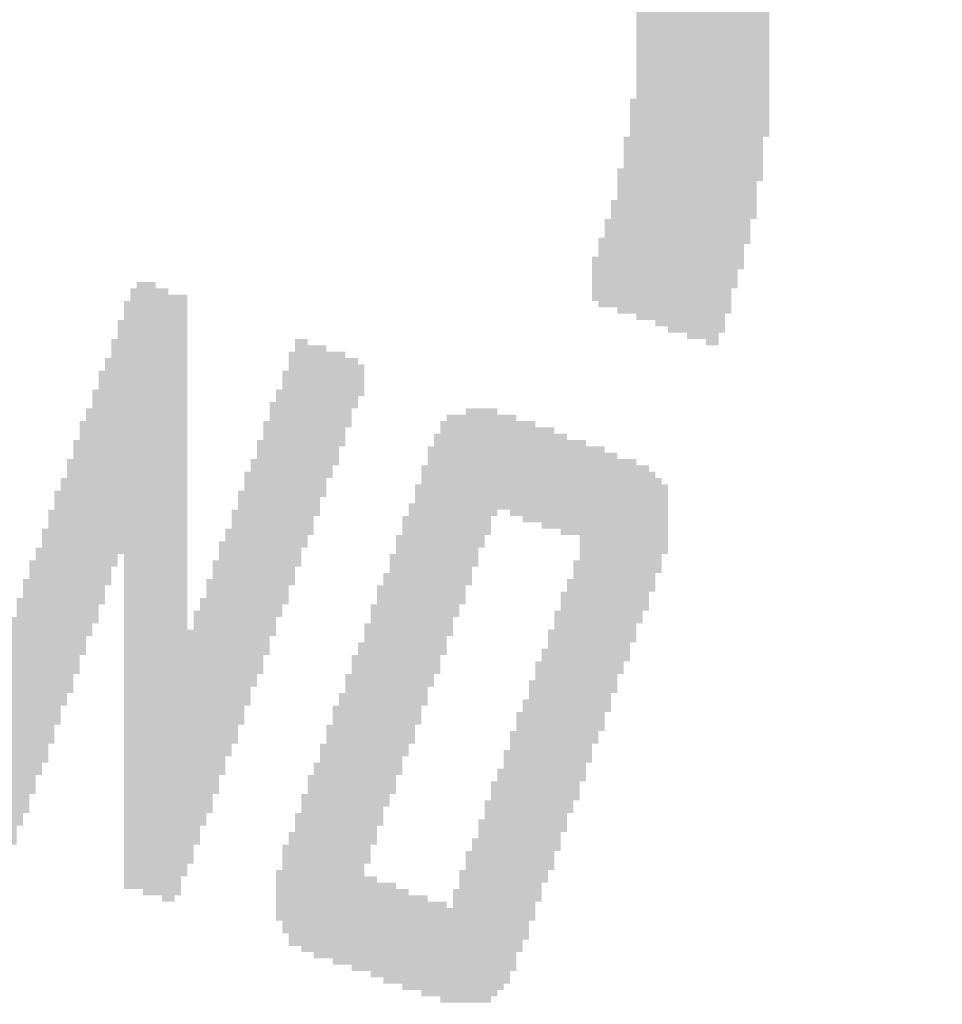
# Model space of a CAD drawing. Header units: millimetres. Extents: x 861 to 1254, y -31 to 249.
# Tile 34 of 49: x 1118.4 to 1122.85, y 107.27 to 112.01. Entities that reach past the tile are written whole.
import ezdxf

# ---------------------------------------------------------------- set-up
doc = ezdxf.new("R2010")
doc.units = ezdxf.units.MM
doc.header["$LTSCALE"] = 32.67
doc.header["$PDMODE"] = 3
doc.header["$PDSIZE"] = 0.3125
doc.layers.get('0').update_dxf_attribs({"linetype": 'CONTINUOUS'})
doc.layers.get('Defpoints').update_dxf_attribs({"linetype": 'CONTINUOUS'})
doc.layers.add('尺寸標柱線', color=3, linetype='CONTINUOUS', lineweight=15)
doc.styles.get("Standard").update_dxf_attribs({"font": 'times.ttf', "width": 0.8})
doc.dimstyles.new('ISO-25(2)', dxfattribs={"dimtxt": 3, "dimasz": 2.5, "dimexe": 1, "dimexo": 1, "dimgap": 1, "dimtad": 1, "dimlfac": 0.666667, "dimdsep": 46, "dimtxsty": 'Standard', "dimcen": 2.5, "dimclrd": 3, "dimclre": 3, "dimclrt": 2, "dimadec": 0, "dimazin": 2, "dimtfac": 1, "dimtmove": 0, "dimatfit": 3, "dimfxl": 0, "dimarcsym": 0})

# ---------------------------------------------------------------- blocks, each defined once
blk = doc.blocks.new('*D274')
at = {"layer": 'Defpoints', "color": 0}
for p in [(1069.2511, 124.7758), (1107.8518, 124.7758), (1229.3558, 94.342)]:
    blk.add_point(p, dxfattribs=at)
at = {"layer": '尺寸標柱線', "color": 3, "lineweight": -2}
blk.add_line((1106.8518, 124.7758), (1060.506, 124.7758), dxfattribs=at)
at = {"layer": '尺寸標柱線', "color": 2, "insert": (1064.3785, 127.3061), "char_height": 3, "attachment_point": 5}
blk.add_mtext('20.29', dxfattribs=at)
blk = doc.blocks.new('*D275')
at = {"layer": 'Defpoints', "color": 0}
for p in [(1069.6946, 161.0758), (1107.8518, 161.0758), (1229.3558, 94.342)]:
    blk.add_point(p, dxfattribs=at)
at = {"layer": '尺寸標柱線', "color": 3, "lineweight": -2}
blk.add_line((1106.8518, 161.0758), (1060.9288, 161.0758), dxfattribs=at)
at = {"layer": '尺寸標柱線', "color": 2, "insert": (1064.8117, 163.6061), "char_height": 3, "attachment_point": 5}
blk.add_mtext('44.49', dxfattribs=at)
blk = doc.blocks.new('*D276')
at = {"layer": 'Defpoints', "color": 0}
for p in [(1067.6248, 170.542), (1090.7008, 170.542), (1229.3558, 94.342)]:
    blk.add_point(p, dxfattribs=at)
at = {"layer": '尺寸標柱線', "color": 3, "lineweight": -2}
blk.add_line((1089.7008, 170.542), (1060.7969, 170.542), dxfattribs=at)
at = {"layer": '尺寸標柱線', "color": 2, "insert": (1063.7108, 173.0722), "char_height": 3, "attachment_point": 5}
blk.add_mtext('50.8', dxfattribs=at)
blk = doc.blocks.new('*D277')
at = {"layer": 'Defpoints', "color": 0}
for p in [(1094.1008, 182.2895), (1094.1008, 173.942), (1229.3558, 94.342)]:
    blk.add_point(p, dxfattribs=at)
at = {"layer": '尺寸標柱線', "color": 3, "lineweight": -2}
blk.add_line((1094.1008, 174.942), (1094.1008, 190.9653), dxfattribs=at)
at = {"layer": '尺寸標柱線', "color": 2, "insert": (1091.5705, 187.1274), "char_height": 3, "attachment_point": 5, "rotation": 90}
blk.add_mtext('90.17', dxfattribs=at)
blk = doc.blocks.new('*D278')
at = {"layer": 'Defpoints', "color": 0}
for p in [(1111.2518, 182.1088), (1111.2518, 164.4758), (1229.3558, 94.342)]:
    blk.add_point(p, dxfattribs=at)
at = {"layer": '尺寸標柱線', "color": 3, "lineweight": -2}
blk.add_line((1111.2518, 165.4758), (1111.2518, 190.8279), dxfattribs=at)
at = {"layer": '尺寸標柱線', "color": 2, "insert": (1108.7216, 186.9684), "char_height": 3, "attachment_point": 5, "rotation": 90}
blk.add_mtext('78.74', dxfattribs=at)
blk = doc.blocks.new('*D280')
at = {"layer": 'Defpoints', "color": 0}
for p in [(1069.6742, 147.682), (1126.8958, 147.682), (1229.3558, 94.342)]:
    blk.add_point(p, dxfattribs=at)
at = {"layer": '尺寸標柱線', "color": 3, "lineweight": -2}
blk.add_line((1125.8958, 147.682), (1060.981, 147.682), dxfattribs=at)
at = {"layer": '尺寸標柱線', "color": 2, "insert": (1064.8276, 150.2122), "char_height": 3, "attachment_point": 5}
blk.add_mtext('35.56', dxfattribs=at)
blk = doc.blocks.new('*D281')
at = {"layer": 'Defpoints', "color": 0}
for p in [(1111.2518, 121.3758), (1229.3558, 94.342), (1111.2518, 79.7424)]:
    blk.add_point(p, dxfattribs=at)
at = {"layer": '尺寸標柱線', "color": 3, "lineweight": -2}
blk.add_line((1111.2518, 120.3758), (1111.2518, 71.0233), dxfattribs=at)
at = {"layer": '尺寸標柱線', "color": 2, "insert": (1108.7216, 74.8828), "char_height": 3, "attachment_point": 5, "rotation": 90}
blk.add_mtext('78.74', dxfattribs=at)

msp = doc.modelspace()

# ---------------------------------------------------------------- linework, layer by layer
at = {"color": 5}
for points in [[(1122.0129, 112.0737, 0.1524, 0.1524, 0), (1121.3728, 112.0737, 0.1524, 0.1524, 0)], [(1121.3728, 112.0432, 0.1524, 0.1524, 0), (1122.0129, 112.0432, 0.1524, 0.1524, 0)], [(1122.0129, 112.0127, 0.1524, 0.1524, 0), (1121.3728, 112.0127, 0.1524, 0.1524, 0)], [(1121.3728, 111.9823, 0.1524, 0.1524, 0), (1122.0129, 111.9823, 0.1524, 0.1524, 0)], [(1122.0129, 111.9518, 0.1524, 0.1524, 0), (1121.3728, 111.9518, 0.1524, 0.1524, 0)], [(1121.3728, 111.9213, 0.1524, 0.1524, 0), (1122.0129, 111.9213, 0.1524, 0.1524, 0)], [(1122.0129, 111.8908, 0.1524, 0.1524, 0), (1121.3728, 111.8908, 0.1524, 0.1524, 0)], [(1121.3728, 111.8603, 0.1524, 0.1524, 0), (1122.0129, 111.8603, 0.1524, 0.1524, 0)], [(1122.0129, 111.8299, 0.1524, 0.1524, 0), (1121.3728, 111.8299, 0.1524, 0.1524, 0)], [(1121.3728, 111.7994, 0.1524, 0.1524, 0), (1122.0129, 111.7994, 0.1524, 0.1524, 0)], [(1122.0129, 111.7689, 0.1524, 0.1524, 0), (1121.3728, 111.7689, 0.1524, 0.1524, 0)], [(1121.3728, 111.7384, 0.1524, 0.1524, 0), (1122.0129, 111.7384, 0.1524, 0.1524, 0)], [(1122.0129, 111.7079, 0.1524, 0.1524, 0), (1121.3728, 111.7079, 0.1524, 0.1524, 0)], [(1121.3728, 111.6775, 0.1524, 0.1524, 0), (1122.0129, 111.6775, 0.1524, 0.1524, 0)], [(1122.0129, 111.647, 0.1524, 0.1524, 0), (1121.3728, 111.647, 0.1524, 0.1524, 0)], [(1121.3728, 111.6165, 0.1524, 0.1524, 0), (1122.0129, 111.6165, 0.1524, 0.1524, 0)], [(1122.0129, 111.586, 0.1524, 0.1524, 0), (1121.3728, 111.586, 0.1524, 0.1524, 0)], [(1121.3423, 111.5555, 0.1524, 0.1524, 0), (1122.0129, 111.5555, 0.1524, 0.1524, 0)], [(1122.0129, 111.5251, 0.1524, 0.1524, 0), (1121.3423, 111.5251, 0.1524, 0.1524, 0)], [(1121.3423, 111.4946, 0.1524, 0.1524, 0), (1121.9824, 111.4946, 0.1524, 0.1524, 0)], [(1121.9824, 111.4641, 0.1524, 0.1524, 0), (1121.3423, 111.4641, 0.1524, 0.1524, 0)], [(1121.3423, 111.4336, 0.1524, 0.1524, 0), (1121.9824, 111.4336, 0.1524, 0.1524, 0)], [(1121.9824, 111.4031, 0.1524, 0.1524, 0), (1121.3423, 111.4031, 0.1524, 0.1524, 0)], [(1121.3118, 111.3727, 0.1524, 0.1524, 0), (1121.9824, 111.3727, 0.1524, 0.1524, 0)], [(1121.9824, 111.3422, 0.1524, 0.1524, 0), (1121.3118, 111.3422, 0.1524, 0.1524, 0)], [(1121.3118, 111.3117, 0.1524, 0.1524, 0), (1121.9824, 111.3117, 0.1524, 0.1524, 0)], [(1121.9519, 111.2812, 0.1524, 0.1524, 0), (1121.3118, 111.2812, 0.1524, 0.1524, 0)], [(1121.3118, 111.2507, 0.1524, 0.1524, 0), (1121.9519, 111.2507, 0.1524, 0.1524, 0)], [(1121.9519, 111.2203, 0.1524, 0.1524, 0), (1121.2814, 111.2203, 0.1524, 0.1524, 0)], [(1121.2814, 111.1898, 0.1524, 0.1524, 0), (1121.9519, 111.1898, 0.1524, 0.1524, 0)], [(1121.9519, 111.1593, 0.1524, 0.1524, 0), (1121.2814, 111.1593, 0.1524, 0.1524, 0)], [(1121.2814, 111.1288, 0.1524, 0.1524, 0), (1121.9519, 111.1288, 0.1524, 0.1524, 0)], [(1121.2509, 111.0679, 0.1524, 0.1524, 0), (1121.9214, 111.0679, 0.1524, 0.1524, 0)], [(1121.9214, 111.0983, 0.1524, 0.1524, 0), (1121.2814, 111.0983, 0.1524, 0.1524, 0)], [(1121.9214, 111.0374, 0.1524, 0.1524, 0), (1121.2509, 111.0374, 0.1524, 0.1524, 0)], [(1121.891, 110.9764, 0.1524, 0.1524, 0), (1121.2204, 110.9764, 0.1524, 0.1524, 0)], [(1121.2509, 111.0069, 0.1524, 0.1524, 0), (1121.9214, 111.0069, 0.1524, 0.1524, 0)], [(1117.959, 110.9155, 0.1524, 0.1524, 0), (1118.3553, 110.9155, 0.1524, 0.1524, 0)], [(1121.2204, 110.9459, 0.1524, 0.1524, 0), (1121.891, 110.9459, 0.1524, 0.1524, 0)], [(1121.891, 110.9155, 0.1524, 0.1524, 0), (1121.2204, 110.9155, 0.1524, 0.1524, 0)], [(1121.1899, 110.885, 0.1524, 0.1524, 0), (1121.891, 110.885, 0.1524, 0.1524, 0)], [(1121.8605, 110.8545, 0.1524, 0.1524, 0), (1121.1899, 110.8545, 0.1524, 0.1524, 0)], [(1121.1899, 110.824, 0.1524, 0.1524, 0), (1121.8605, 110.824, 0.1524, 0.1524, 0)], [(1121.8605, 110.7935, 0.1524, 0.1524, 0), (1121.1594, 110.7935, 0.1524, 0.1524, 0)], [(1121.1594, 110.7631, 0.1524, 0.1524, 0), (1121.83, 110.7631, 0.1524, 0.1524, 0)], [(1121.83, 110.7326, 0.1524, 0.1524, 0), (1121.1594, 110.7326, 0.1524, 0.1524, 0)], [(1121.1899, 110.7021, 0.1524, 0.1524, 0), (1121.83, 110.7021, 0.1524, 0.1524, 0)], [(1119.1173, 110.6411, 0.1524, 0.1524, 0), (1118.9344, 110.6411, 0.1524, 0.1524, 0)], [(1118.9649, 110.6716, 0.1524, 0.1524, 0), (1119.0563, 110.6716, 0.1524, 0.1524, 0)], [(1121.83, 110.6716, 0.1524, 0.1524, 0), (1121.2814, 110.6716, 0.1524, 0.1524, 0)], [(1121.3728, 110.6411, 0.1524, 0.1524, 0), (1121.7995, 110.6411, 0.1524, 0.1524, 0)], [(1118.9344, 110.6107, 0.1524, 0.1524, 0), (1119.2087, 110.6107, 0.1524, 0.1524, 0)], [(1121.7995, 110.6107, 0.1524, 0.1524, 0), (1121.4642, 110.6107, 0.1524, 0.1524, 0)], [(1119.2087, 110.5802, 0.1524, 0.1524, 0), (1118.9039, 110.5802, 0.1524, 0.1524, 0)], [(1118.9039, 110.5497, 0.1524, 0.1524, 0), (1119.2087, 110.5497, 0.1524, 0.1524, 0)], [(1121.5252, 110.5802, 0.1524, 0.1524, 0), (1121.7995, 110.5802, 0.1524, 0.1524, 0)], [(1121.6166, 110.5497, 0.1524, 0.1524, 0), (1121.769, 110.5497, 0.1524, 0.1524, 0)], [(1119.2087, 110.4887, 0.1524, 0.1524, 0), (1118.8734, 110.4887, 0.1524, 0.1524, 0)], [(1119.2087, 110.5192, 0.1524, 0.1524, 0), (1118.9039, 110.5192, 0.1524, 0.1524, 0)], [(1121.769, 110.5192, 0.1524, 0.1524, 0), (1121.7081, 110.5192, 0.1524, 0.1524, 0)], [(1118.8734, 110.4583, 0.1524, 0.1524, 0), (1119.2087, 110.4583, 0.1524, 0.1524, 0)], [(1118.843, 110.3973, 0.1524, 0.1524, 0), (1119.2087, 110.3973, 0.1524, 0.1524, 0)], [(1119.2087, 110.4278, 0.1524, 0.1524, 0), (1118.8734, 110.4278, 0.1524, 0.1524, 0)], [(1119.7878, 110.3973, 0.1524, 0.1524, 0), (1119.7269, 110.3973, 0.1524, 0.1524, 0)], [(1119.2087, 110.3668, 0.1524, 0.1524, 0), (1118.843, 110.3668, 0.1524, 0.1524, 0)], [(1119.7269, 110.3668, 0.1524, 0.1524, 0), (1119.8793, 110.3668, 0.1524, 0.1524, 0)], [(1119.2087, 110.3059, 0.1524, 0.1524, 0), (1118.8125, 110.3059, 0.1524, 0.1524, 0)], [(1118.843, 110.3363, 0.1524, 0.1524, 0), (1119.2087, 110.3363, 0.1524, 0.1524, 0)], [(1119.9707, 110.3363, 0.1524, 0.1524, 0), (1119.6964, 110.3363, 0.1524, 0.1524, 0)], [(1119.6964, 110.3059, 0.1524, 0.1524, 0), (1120.0317, 110.3059, 0.1524, 0.1524, 0)], [(1118.8125, 110.2754, 0.1524, 0.1524, 0), (1119.2087, 110.2754, 0.1524, 0.1524, 0)], [(1120.0622, 110.2754, 0.1524, 0.1524, 0), (1119.6964, 110.2754, 0.1524, 0.1524, 0)], [(1119.2087, 110.2449, 0.1524, 0.1524, 0), (1118.782, 110.2449, 0.1524, 0.1524, 0)], [(1118.782, 110.2144, 0.1524, 0.1524, 0), (1119.2087, 110.2144, 0.1524, 0.1524, 0)], [(1119.6659, 110.2449, 0.1524, 0.1524, 0), (1120.0317, 110.2449, 0.1524, 0.1524, 0)], [(1120.0317, 110.2144, 0.1524, 0.1524, 0), (1119.6659, 110.2144, 0.1524, 0.1524, 0)], [(1119.2087, 110.1839, 0.1524, 0.1524, 0), (1118.782, 110.1839, 0.1524, 0.1524, 0)], [(1119.6659, 110.1839, 0.1524, 0.1524, 0), (1120.0012, 110.1839, 0.1524, 0.1524, 0)], [(1118.7515, 110.1535, 0.1524, 0.1524, 0), (1119.2087, 110.1535, 0.1524, 0.1524, 0)], [(1119.2087, 110.123, 0.1524, 0.1524, 0), (1118.7515, 110.123, 0.1524, 0.1524, 0)], [(1119.6354, 110.1535, 0.1524, 0.1524, 0), (1120.0012, 110.1535, 0.1524, 0.1524, 0)], [(1120.0012, 110.123, 0.1524, 0.1524, 0), (1119.6354, 110.123, 0.1524, 0.1524, 0)], [(1119.2087, 110.062, 0.1524, 0.1524, 0), (1118.721, 110.062, 0.1524, 0.1524, 0)], [(1118.7515, 110.0925, 0.1524, 0.1524, 0), (1119.2087, 110.0925, 0.1524, 0.1524, 0)], [(1119.605, 110.0925, 0.1524, 0.1524, 0), (1119.9707, 110.0925, 0.1524, 0.1524, 0)], [(1119.9707, 110.062, 0.1524, 0.1524, 0), (1119.605, 110.062, 0.1524, 0.1524, 0)], [(1120.5498, 110.062, 0.1524, 0.1524, 0), (1120.7022, 110.062, 0.1524, 0.1524, 0)], [(1118.721, 110.0315, 0.1524, 0.1524, 0), (1119.2087, 110.0315, 0.1524, 0.1524, 0)], [(1119.605, 110.0315, 0.1524, 0.1524, 0), (1119.9707, 110.0315, 0.1524, 0.1524, 0)], [(1120.7937, 110.0315, 0.1524, 0.1524, 0), (1120.4584, 110.0315, 0.1524, 0.1524, 0)], [(1119.2087, 110.0011, 0.1524, 0.1524, 0), (1118.6906, 110.0011, 0.1524, 0.1524, 0)], [(1118.6906, 109.9706, 0.1524, 0.1524, 0), (1119.2087, 109.9706, 0.1524, 0.1524, 0)], [(1119.9402, 110.0011, 0.1524, 0.1524, 0), (1119.5745, 110.0011, 0.1524, 0.1524, 0)], [(1119.5745, 109.9706, 0.1524, 0.1524, 0), (1119.9402, 109.9706, 0.1524, 0.1524, 0)], [(1120.8851, 110.0011, 0.1524, 0.1524, 0), (1120.4279, 110.0011, 0.1524, 0.1524, 0)], [(1120.4279, 109.9706, 0.1524, 0.1524, 0), (1120.9766, 109.9706, 0.1524, 0.1524, 0)], [(1119.2087, 109.9401, 0.1524, 0.1524, 0), (1118.6906, 109.9401, 0.1524, 0.1524, 0)], [(1119.9402, 109.9401, 0.1524, 0.1524, 0), (1119.5745, 109.9401, 0.1524, 0.1524, 0)], [(1121.0375, 109.9401, 0.1524, 0.1524, 0), (1120.3974, 109.9401, 0.1524, 0.1524, 0)], [(1118.6601, 109.9096, 0.1524, 0.1524, 0), (1119.2087, 109.9096, 0.1524, 0.1524, 0)], [(1119.2087, 109.8791, 0.1524, 0.1524, 0), (1118.6601, 109.8791, 0.1524, 0.1524, 0)], [(1119.544, 109.9096, 0.1524, 0.1524, 0), (1119.9098, 109.9096, 0.1524, 0.1524, 0)], [(1119.9098, 109.8791, 0.1524, 0.1524, 0), (1119.544, 109.8791, 0.1524, 0.1524, 0)], [(1121.2204, 109.8791, 0.1524, 0.1524, 0), (1120.367, 109.8791, 0.1524, 0.1524, 0)], [(1120.3974, 109.9096, 0.1524, 0.1524, 0), (1121.129, 109.9096, 0.1524, 0.1524, 0)], [(1118.6601, 109.8487, 0.1524, 0.1524, 0), (1119.2087, 109.8487, 0.1524, 0.1524, 0)], [(1119.544, 109.8487, 0.1524, 0.1524, 0), (1119.8793, 109.8487, 0.1524, 0.1524, 0)], [(1120.367, 109.8487, 0.1524, 0.1524, 0), (1121.2814, 109.8487, 0.1524, 0.1524, 0)], [(1119.2087, 109.8182, 0.1524, 0.1524, 0), (1118.6296, 109.8182, 0.1524, 0.1524, 0)], [(1118.6296, 109.7877, 0.1524, 0.1524, 0), (1119.2087, 109.7877, 0.1524, 0.1524, 0)], [(1119.8793, 109.8182, 0.1524, 0.1524, 0), (1119.5135, 109.8182, 0.1524, 0.1524, 0)], [(1119.5135, 109.7877, 0.1524, 0.1524, 0), (1119.8793, 109.7877, 0.1524, 0.1524, 0)], [(1120.3365, 109.7877, 0.1524, 0.1524, 0), (1121.4338, 109.7877, 0.1524, 0.1524, 0)], [(1121.3728, 109.8182, 0.1524, 0.1524, 0), (1120.367, 109.8182, 0.1524, 0.1524, 0)], [(1119.2087, 109.7572, 0.1524, 0.1524, 0), (1118.6296, 109.7572, 0.1524, 0.1524, 0)], [(1119.8488, 109.7572, 0.1524, 0.1524, 0), (1119.483, 109.7572, 0.1524, 0.1524, 0)], [(1121.4642, 109.7572, 0.1524, 0.1524, 0), (1120.3365, 109.7572, 0.1524, 0.1524, 0)], [(1118.5991, 109.7267, 0.1524, 0.1524, 0), (1119.2087, 109.7267, 0.1524, 0.1524, 0)], [(1119.2087, 109.6963, 0.1524, 0.1524, 0), (1118.5991, 109.6963, 0.1524, 0.1524, 0)], [(1119.483, 109.7267, 0.1524, 0.1524, 0), (1119.8488, 109.7267, 0.1524, 0.1524, 0)], [(1119.8488, 109.6963, 0.1524, 0.1524, 0), (1119.483, 109.6963, 0.1524, 0.1524, 0)], [(1120.306, 109.6963, 0.1524, 0.1524, 0), (1120.7022, 109.6963, 0.1524, 0.1524, 0)], [(1120.3365, 109.7267, 0.1524, 0.1524, 0), (1121.4947, 109.7267, 0.1524, 0.1524, 0)], [(1121.5252, 109.6963, 0.1524, 0.1524, 0), (1120.7632, 109.6963, 0.1524, 0.1524, 0)], [(1118.5686, 109.6658, 0.1524, 0.1524, 0), (1119.2087, 109.6658, 0.1524, 0.1524, 0)], [(1119.2087, 109.6353, 0.1524, 0.1524, 0), (1118.5686, 109.6353, 0.1524, 0.1524, 0)], [(1119.4526, 109.6658, 0.1524, 0.1524, 0), (1119.8183, 109.6658, 0.1524, 0.1524, 0)], [(1119.8183, 109.6353, 0.1524, 0.1524, 0), (1119.4526, 109.6353, 0.1524, 0.1524, 0)], [(1120.6718, 109.6658, 0.1524, 0.1524, 0), (1120.306, 109.6658, 0.1524, 0.1524, 0)], [(1120.306, 109.6353, 0.1524, 0.1524, 0), (1120.6718, 109.6353, 0.1524, 0.1524, 0)], [(1120.8242, 109.6658, 0.1524, 0.1524, 0), (1121.5252, 109.6658, 0.1524, 0.1524, 0)], [(1121.5252, 109.6353, 0.1524, 0.1524, 0), (1120.9156, 109.6353, 0.1524, 0.1524, 0)], [(1118.5686, 109.6048, 0.1524, 0.1524, 0), (1119.2087, 109.6048, 0.1524, 0.1524, 0)], [(1119.4526, 109.6048, 0.1524, 0.1524, 0), (1119.8183, 109.6048, 0.1524, 0.1524, 0)], [(1120.6718, 109.6048, 0.1524, 0.1524, 0), (1120.2755, 109.6048, 0.1524, 0.1524, 0)], [(1121.007, 109.6048, 0.1524, 0.1524, 0), (1121.5252, 109.6048, 0.1524, 0.1524, 0)], [(1119.2087, 109.5743, 0.1524, 0.1524, 0), (1118.5382, 109.5743, 0.1524, 0.1524, 0)], [(1118.5382, 109.5439, 0.1524, 0.1524, 0), (1119.2087, 109.5439, 0.1524, 0.1524, 0)], [(1119.7878, 109.5743, 0.1524, 0.1524, 0), (1119.4221, 109.5743, 0.1524, 0.1524, 0)], [(1119.4221, 109.5439, 0.1524, 0.1524, 0), (1119.7878, 109.5439, 0.1524, 0.1524, 0)], [(1120.6413, 109.5439, 0.1524, 0.1524, 0), (1120.245, 109.5439, 0.1524, 0.1524, 0)], [(1120.2755, 109.5743, 0.1524, 0.1524, 0), (1120.6413, 109.5743, 0.1524, 0.1524, 0)], [(1121.5252, 109.5743, 0.1524, 0.1524, 0), (1121.0985, 109.5743, 0.1524, 0.1524, 0)], [(1121.5252, 109.5439, 0.1524, 0.1524, 0), (1121.1594, 109.5439, 0.1524, 0.1524, 0)], [(1119.2087, 109.5134, 0.1524, 0.1524, 0), (1118.5382, 109.5134, 0.1524, 0.1524, 0)], [(1119.7574, 109.5134, 0.1524, 0.1524, 0), (1119.4221, 109.5134, 0.1524, 0.1524, 0)], [(1120.245, 109.5134, 0.1524, 0.1524, 0), (1120.6108, 109.5134, 0.1524, 0.1524, 0)], [(1121.129, 109.5134, 0.1524, 0.1524, 0), (1121.5252, 109.5134, 0.1524, 0.1524, 0)], [(1118.5077, 109.4829, 0.1524, 0.1524, 0), (1118.8734, 109.4829, 0.1524, 0.1524, 0)], [(1118.8734, 109.4524, 0.1524, 0.1524, 0), (1118.5077, 109.4524, 0.1524, 0.1524, 0)], [(1118.9039, 109.4829, 0.1524, 0.1524, 0), (1119.2087, 109.4829, 0.1524, 0.1524, 0)], [(1119.2087, 109.4524, 0.1524, 0.1524, 0), (1118.9039, 109.4524, 0.1524, 0.1524, 0)], [(1119.3916, 109.4829, 0.1524, 0.1524, 0), (1119.7574, 109.4829, 0.1524, 0.1524, 0)], [(1119.7574, 109.4524, 0.1524, 0.1524, 0), (1119.3916, 109.4524, 0.1524, 0.1524, 0)], [(1120.2146, 109.4524, 0.1524, 0.1524, 0), (1120.6108, 109.4524, 0.1524, 0.1524, 0)], [(1120.6108, 109.4829, 0.1524, 0.1524, 0), (1120.245, 109.4829, 0.1524, 0.1524, 0)], [(1121.129, 109.4829, 0.1524, 0.1524, 0), (1121.4947, 109.4829, 0.1524, 0.1524, 0)], [(1121.4947, 109.4524, 0.1524, 0.1524, 0), (1121.129, 109.4524, 0.1524, 0.1524, 0)], [(1118.5077, 109.4219, 0.1524, 0.1524, 0), (1118.843, 109.4219, 0.1524, 0.1524, 0)], [(1118.9039, 109.4219, 0.1524, 0.1524, 0), (1119.2087, 109.4219, 0.1524, 0.1524, 0)], [(1119.3611, 109.4219, 0.1524, 0.1524, 0), (1119.7269, 109.4219, 0.1524, 0.1524, 0)], [(1120.5803, 109.4219, 0.1524, 0.1524, 0), (1120.2146, 109.4219, 0.1524, 0.1524, 0)], [(1121.0985, 109.4219, 0.1524, 0.1524, 0), (1121.4947, 109.4219, 0.1524, 0.1524, 0)], [(1118.843, 109.3915, 0.1524, 0.1524, 0), (1118.4772, 109.3915, 0.1524, 0.1524, 0)], [(1118.4772, 109.361, 0.1524, 0.1524, 0), (1118.843, 109.361, 0.1524, 0.1524, 0)], [(1119.2087, 109.3915, 0.1524, 0.1524, 0), (1118.9039, 109.3915, 0.1524, 0.1524, 0)], [(1118.9039, 109.361, 0.1524, 0.1524, 0), (1119.2087, 109.361, 0.1524, 0.1524, 0)], [(1119.7269, 109.3915, 0.1524, 0.1524, 0), (1119.3611, 109.3915, 0.1524, 0.1524, 0)], [(1119.3611, 109.361, 0.1524, 0.1524, 0), (1119.7269, 109.361, 0.1524, 0.1524, 0)], [(1120.5803, 109.361, 0.1524, 0.1524, 0), (1120.1841, 109.361, 0.1524, 0.1524, 0)], [(1120.2146, 109.3915, 0.1524, 0.1524, 0), (1120.5803, 109.3915, 0.1524, 0.1524, 0)], [(1121.4642, 109.3915, 0.1524, 0.1524, 0), (1121.0985, 109.3915, 0.1524, 0.1524, 0)], [(1121.0985, 109.361, 0.1524, 0.1524, 0), (1121.4642, 109.361, 0.1524, 0.1524, 0)], [(1118.8125, 109.3305, 0.1524, 0.1524, 0), (1118.4467, 109.3305, 0.1524, 0.1524, 0)], [(1119.2087, 109.3305, 0.1524, 0.1524, 0), (1118.9039, 109.3305, 0.1524, 0.1524, 0)], [(1119.6964, 109.3305, 0.1524, 0.1524, 0), (1119.3306, 109.3305, 0.1524, 0.1524, 0)], [(1120.1841, 109.3305, 0.1524, 0.1524, 0), (1120.5498, 109.3305, 0.1524, 0.1524, 0)], [(1121.4642, 109.3305, 0.1524, 0.1524, 0), (1121.068, 109.3305, 0.1524, 0.1524, 0)], [(1118.4467, 109.3, 0.1524, 0.1524, 0), (1118.8125, 109.3, 0.1524, 0.1524, 0)], [(1118.8125, 109.2695, 0.1524, 0.1524, 0), (1118.4467, 109.2695, 0.1524, 0.1524, 0)], [(1118.9039, 109.3, 0.1524, 0.1524, 0), (1119.2087, 109.3, 0.1524, 0.1524, 0)], [(1119.2087, 109.2695, 0.1524, 0.1524, 0), (1118.9039, 109.2695, 0.1524, 0.1524, 0)], [(1119.3306, 109.3, 0.1524, 0.1524, 0), (1119.6964, 109.3, 0.1524, 0.1524, 0)], [(1119.6964, 109.2695, 0.1524, 0.1524, 0), (1119.3306, 109.2695, 0.1524, 0.1524, 0)], [(1120.1536, 109.2695, 0.1524, 0.1524, 0), (1120.5498, 109.2695, 0.1524, 0.1524, 0)], [(1120.5498, 109.3, 0.1524, 0.1524, 0), (1120.1841, 109.3, 0.1524, 0.1524, 0)], [(1121.068, 109.3, 0.1524, 0.1524, 0), (1121.4338, 109.3, 0.1524, 0.1524, 0)], [(1121.4338, 109.2695, 0.1524, 0.1524, 0), (1121.068, 109.2695, 0.1524, 0.1524, 0)], [(1118.4162, 109.2391, 0.1524, 0.1524, 0), (1118.782, 109.2391, 0.1524, 0.1524, 0)], [(1118.782, 109.2086, 0.1524, 0.1524, 0), (1118.4162, 109.2086, 0.1524, 0.1524, 0)], [(1118.9039, 109.2391, 0.1524, 0.1524, 0), (1119.2087, 109.2391, 0.1524, 0.1524, 0)], [(1119.2087, 109.2086, 0.1524, 0.1524, 0), (1118.9039, 109.2086, 0.1524, 0.1524, 0)], [(1119.3002, 109.2391, 0.1524, 0.1524, 0), (1119.6659, 109.2391, 0.1524, 0.1524, 0)], [(1119.6659, 109.2086, 0.1524, 0.1524, 0), (1119.3002, 109.2086, 0.1524, 0.1524, 0)], [(1120.1231, 109.2086, 0.1524, 0.1524, 0), (1120.5194, 109.2086, 0.1524, 0.1524, 0)], [(1120.5194, 109.2391, 0.1524, 0.1524, 0), (1120.1536, 109.2391, 0.1524, 0.1524, 0)], [(1121.0375, 109.2391, 0.1524, 0.1524, 0), (1121.4338, 109.2391, 0.1524, 0.1524, 0)], [(1121.4033, 109.2086, 0.1524, 0.1524, 0), (1121.0375, 109.2086, 0.1524, 0.1524, 0)], [(1118.4162, 109.1781, 0.1524, 0.1524, 0), (1118.782, 109.1781, 0.1524, 0.1524, 0)], [(1118.9039, 109.1781, 0.1524, 0.1524, 0), (1119.2087, 109.1781, 0.1524, 0.1524, 0)], [(1119.3002, 109.1781, 0.1524, 0.1524, 0), (1119.6354, 109.1781, 0.1524, 0.1524, 0)], [(1120.4889, 109.1781, 0.1524, 0.1524, 0), (1120.1231, 109.1781, 0.1524, 0.1524, 0)], [(1121.4033, 109.1781, 0.1524, 0.1524, 0), (1121.007, 109.1781, 0.1524, 0.1524, 0)], [(1118.7515, 109.1476, 0.1524, 0.1524, 0), (1118.3858, 109.1476, 0.1524, 0.1524, 0)], [(1118.3858, 109.1171, 0.1524, 0.1524, 0), (1118.7515, 109.1171, 0.1524, 0.1524, 0)], [(1119.2087, 109.1476, 0.1524, 0.1524, 0), (1118.9039, 109.1476, 0.1524, 0.1524, 0)], [(1118.9039, 109.1171, 0.1524, 0.1524, 0), (1119.2087, 109.1171, 0.1524, 0.1524, 0)], [(1119.6354, 109.1476, 0.1524, 0.1524, 0), (1119.2697, 109.1476, 0.1524, 0.1524, 0)], [(1119.2697, 109.1171, 0.1524, 0.1524, 0), (1119.6354, 109.1171, 0.1524, 0.1524, 0)], [(1120.4889, 109.1171, 0.1524, 0.1524, 0), (1120.0926, 109.1171, 0.1524, 0.1524, 0)], [(1120.1231, 109.1476, 0.1524, 0.1524, 0), (1120.4889, 109.1476, 0.1524, 0.1524, 0)], [(1121.007, 109.1476, 0.1524, 0.1524, 0), (1121.3728, 109.1476, 0.1524, 0.1524, 0)], [(1121.3728, 109.1171, 0.1524, 0.1524, 0), (1121.007, 109.1171, 0.1524, 0.1524, 0)], [(1118.721, 109.0867, 0.1524, 0.1524, 0), (1118.3858, 109.0867, 0.1524, 0.1524, 0)], [(1119.2087, 109.0867, 0.1524, 0.1524, 0), (1118.9039, 109.0867, 0.1524, 0.1524, 0)], [(1119.605, 109.0867, 0.1524, 0.1524, 0), (1119.2392, 109.0867, 0.1524, 0.1524, 0)], [(1120.0926, 109.0867, 0.1524, 0.1524, 0), (1120.4584, 109.0867, 0.1524, 0.1524, 0)], [(1120.9766, 109.0867, 0.1524, 0.1524, 0), (1121.3728, 109.0867, 0.1524, 0.1524, 0)], [(1118.3553, 109.0562, 0.1524, 0.1524, 0), (1118.721, 109.0562, 0.1524, 0.1524, 0)], [(1118.721, 109.0257, 0.1524, 0.1524, 0), (1118.3553, 109.0257, 0.1524, 0.1524, 0)], [(1118.9039, 109.0562, 0.1524, 0.1524, 0), (1119.2087, 109.0562, 0.1524, 0.1524, 0)], [(1119.2087, 109.0257, 0.1524, 0.1524, 0), (1118.9039, 109.0257, 0.1524, 0.1524, 0)], [(1119.2392, 109.0562, 0.1524, 0.1524, 0), (1119.605, 109.0562, 0.1524, 0.1524, 0)], [(1119.605, 109.0257, 0.1524, 0.1524, 0), (1119.2392, 109.0257, 0.1524, 0.1524, 0)], [(1120.0622, 109.0257, 0.1524, 0.1524, 0), (1120.4584, 109.0257, 0.1524, 0.1524, 0)], [(1120.4584, 109.0562, 0.1524, 0.1524, 0), (1120.0926, 109.0562, 0.1524, 0.1524, 0)], [(1121.3423, 109.0562, 0.1524, 0.1524, 0), (1120.9766, 109.0562, 0.1524, 0.1524, 0)], [(1120.9766, 109.0257, 0.1524, 0.1524, 0), (1121.3423, 109.0257, 0.1524, 0.1524, 0)], [(1118.3248, 108.9952, 0.1524, 0.1524, 0), (1118.6906, 108.9952, 0.1524, 0.1524, 0)], [(1118.9039, 108.9952, 0.1524, 0.1524, 0), (1119.5745, 108.9952, 0.1524, 0.1524, 0)], [(1120.4279, 108.9952, 0.1524, 0.1524, 0), (1120.0622, 108.9952, 0.1524, 0.1524, 0)], [(1121.3423, 108.9952, 0.1524, 0.1524, 0), (1120.9461, 108.9952, 0.1524, 0.1524, 0)], [(1118.6906, 108.9647, 0.1524, 0.1524, 0), (1118.3248, 108.9647, 0.1524, 0.1524, 0)], [(1118.3248, 108.9343, 0.1524, 0.1524, 0), (1118.6906, 108.9343, 0.1524, 0.1524, 0)], [(1119.5745, 108.9647, 0.1524, 0.1524, 0), (1118.9039, 108.9647, 0.1524, 0.1524, 0)], [(1118.9039, 108.9343, 0.1524, 0.1524, 0), (1119.5745, 108.9343, 0.1524, 0.1524, 0)], [(1120.4279, 108.9343, 0.1524, 0.1524, 0), (1120.0317, 108.9343, 0.1524, 0.1524, 0)], [(1120.0622, 108.9647, 0.1524, 0.1524, 0), (1120.4279, 108.9647, 0.1524, 0.1524, 0)], [(1120.9461, 108.9647, 0.1524, 0.1524, 0), (1121.3118, 108.9647, 0.1524, 0.1524, 0)], [(1121.3118, 108.9343, 0.1524, 0.1524, 0), (1120.9461, 108.9343, 0.1524, 0.1524, 0)], [(1118.6601, 108.9038, 0.1524, 0.1524, 0), (1118.2943, 108.9038, 0.1524, 0.1524, 0)], [(1119.544, 108.9038, 0.1524, 0.1524, 0), (1118.9039, 108.9038, 0.1524, 0.1524, 0)], [(1120.0317, 108.9038, 0.1524, 0.1524, 0), (1120.3974, 108.9038, 0.1524, 0.1524, 0)], [(1120.9156, 108.9038, 0.1524, 0.1524, 0), (1121.2814, 108.9038, 0.1524, 0.1524, 0)], [(1118.2943, 108.8733, 0.1524, 0.1524, 0), (1118.6601, 108.8733, 0.1524, 0.1524, 0)], [(1118.6601, 108.8428, 0.1524, 0.1524, 0), (1118.2943, 108.8428, 0.1524, 0.1524, 0)], [(1118.9039, 108.8733, 0.1524, 0.1524, 0), (1119.544, 108.8733, 0.1524, 0.1524, 0)], [(1119.5135, 108.8428, 0.1524, 0.1524, 0), (1118.9039, 108.8428, 0.1524, 0.1524, 0)], [(1120.3974, 108.8733, 0.1524, 0.1524, 0), (1120.0012, 108.8733, 0.1524, 0.1524, 0)], [(1120.0012, 108.8428, 0.1524, 0.1524, 0), (1120.367, 108.8428, 0.1524, 0.1524, 0)], [(1120.8851, 108.8428, 0.1524, 0.1524, 0), (1121.2814, 108.8428, 0.1524, 0.1524, 0)], [(1121.2814, 108.8733, 0.1524, 0.1524, 0), (1120.9156, 108.8733, 0.1524, 0.1524, 0)], [(1118.2638, 108.8123, 0.1524, 0.1524, 0), (1118.6296, 108.8123, 0.1524, 0.1524, 0)], [(1118.6296, 108.7819, 0.1524, 0.1524, 0), (1118.2638, 108.7819, 0.1524, 0.1524, 0)], [(1118.9039, 108.8123, 0.1524, 0.1524, 0), (1119.5135, 108.8123, 0.1524, 0.1524, 0)], [(1119.5135, 108.7819, 0.1524, 0.1524, 0), (1118.9039, 108.7819, 0.1524, 0.1524, 0)], [(1119.9707, 108.7819, 0.1524, 0.1524, 0), (1120.367, 108.7819, 0.1524, 0.1524, 0)], [(1120.367, 108.8123, 0.1524, 0.1524, 0), (1120.0012, 108.8123, 0.1524, 0.1524, 0)], [(1121.2509, 108.8123, 0.1524, 0.1524, 0), (1120.8851, 108.8123, 0.1524, 0.1524, 0)], [(1120.8851, 108.7819, 0.1524, 0.1524, 0), (1121.2509, 108.7819, 0.1524, 0.1524, 0)], [(1118.2638, 108.7514, 0.1524, 0.1524, 0), (1118.5991, 108.7514, 0.1524, 0.1524, 0)], [(1118.9039, 108.7514, 0.1524, 0.1524, 0), (1119.483, 108.7514, 0.1524, 0.1524, 0)], [(1120.3365, 108.7514, 0.1524, 0.1524, 0), (1119.9707, 108.7514, 0.1524, 0.1524, 0)], [(1121.2509, 108.7514, 0.1524, 0.1524, 0), (1120.8546, 108.7514, 0.1524, 0.1524, 0)], [(1118.5991, 108.7209, 0.1524, 0.1524, 0), (1118.2334, 108.7209, 0.1524, 0.1524, 0)], [(1118.2334, 108.6904, 0.1524, 0.1524, 0), (1118.5991, 108.6904, 0.1524, 0.1524, 0)], [(1119.483, 108.7209, 0.1524, 0.1524, 0), (1118.9039, 108.7209, 0.1524, 0.1524, 0)], [(1118.9039, 108.6904, 0.1524, 0.1524, 0), (1119.483, 108.6904, 0.1524, 0.1524, 0)], [(1120.3365, 108.6904, 0.1524, 0.1524, 0), (1119.9402, 108.6904, 0.1524, 0.1524, 0)], [(1119.9707, 108.7209, 0.1524, 0.1524, 0), (1120.3365, 108.7209, 0.1524, 0.1524, 0)], [(1120.8546, 108.7209, 0.1524, 0.1524, 0), (1121.2204, 108.7209, 0.1524, 0.1524, 0)], [(1121.2204, 108.6904, 0.1524, 0.1524, 0), (1120.8546, 108.6904, 0.1524, 0.1524, 0)], [(1118.5686, 108.6599, 0.1524, 0.1524, 0), (1118.2029, 108.6599, 0.1524, 0.1524, 0)], [(1119.4526, 108.6599, 0.1524, 0.1524, 0), (1118.9039, 108.6599, 0.1524, 0.1524, 0)], [(1119.9402, 108.6599, 0.1524, 0.1524, 0), (1120.306, 108.6599, 0.1524, 0.1524, 0)], [(1120.8242, 108.6599, 0.1524, 0.1524, 0), (1121.2204, 108.6599, 0.1524, 0.1524, 0)], [(1118.2029, 108.6295, 0.1524, 0.1524, 0), (1118.5686, 108.6295, 0.1524, 0.1524, 0)], [(1118.5686, 108.599, 0.1524, 0.1524, 0), (1118.2029, 108.599, 0.1524, 0.1524, 0)], [(1118.9039, 108.6295, 0.1524, 0.1524, 0), (1119.4526, 108.6295, 0.1524, 0.1524, 0)], [(1119.4526, 108.599, 0.1524, 0.1524, 0), (1118.9039, 108.599, 0.1524, 0.1524, 0)], [(1120.306, 108.6295, 0.1524, 0.1524, 0), (1119.9098, 108.6295, 0.1524, 0.1524, 0)], [(1119.9098, 108.599, 0.1524, 0.1524, 0), (1120.306, 108.599, 0.1524, 0.1524, 0)], [(1120.7937, 108.599, 0.1524, 0.1524, 0), (1121.1899, 108.599, 0.1524, 0.1524, 0)], [(1121.1899, 108.6295, 0.1524, 0.1524, 0), (1120.8242, 108.6295, 0.1524, 0.1524, 0)], [(1118.1724, 108.5685, 0.1524, 0.1524, 0), (1118.5382, 108.5685, 0.1524, 0.1524, 0)], [(1118.9039, 108.5685, 0.1524, 0.1524, 0), (1119.4221, 108.5685, 0.1524, 0.1524, 0)], [(1120.2755, 108.5685, 0.1524, 0.1524, 0), (1119.9098, 108.5685, 0.1524, 0.1524, 0)], [(1121.1594, 108.5685, 0.1524, 0.1524, 0), (1120.7937, 108.5685, 0.1524, 0.1524, 0)], [(1118.5382, 108.538, 0.1524, 0.1524, 0), (1118.1724, 108.538, 0.1524, 0.1524, 0)], [(1118.1724, 108.5075, 0.1524, 0.1524, 0), (1118.5382, 108.5075, 0.1524, 0.1524, 0)], [(1119.4221, 108.538, 0.1524, 0.1524, 0), (1118.9039, 108.538, 0.1524, 0.1524, 0)], [(1118.9039, 108.5075, 0.1524, 0.1524, 0), (1119.3916, 108.5075, 0.1524, 0.1524, 0)], [(1119.8793, 108.538, 0.1524, 0.1524, 0), (1120.2755, 108.538, 0.1524, 0.1524, 0)], [(1120.245, 108.5075, 0.1524, 0.1524, 0), (1119.8793, 108.5075, 0.1524, 0.1524, 0)], [(1121.1594, 108.5075, 0.1524, 0.1524, 0), (1120.7632, 108.5075, 0.1524, 0.1524, 0)], [(1120.7937, 108.538, 0.1524, 0.1524, 0), (1121.1594, 108.538, 0.1524, 0.1524, 0)], [(1118.5077, 108.4771, 0.1524, 0.1524, 0), (1118.1419, 108.4771, 0.1524, 0.1524, 0)], [(1118.1419, 108.4466, 0.1524, 0.1524, 0), (1118.5077, 108.4466, 0.1524, 0.1524, 0)], [(1119.3916, 108.4771, 0.1524, 0.1524, 0), (1118.9039, 108.4771, 0.1524, 0.1524, 0)], [(1118.9039, 108.4466, 0.1524, 0.1524, 0), (1119.3916, 108.4466, 0.1524, 0.1524, 0)], [(1120.245, 108.4466, 0.1524, 0.1524, 0), (1119.8488, 108.4466, 0.1524, 0.1524, 0)], [(1119.8793, 108.4771, 0.1524, 0.1524, 0), (1120.245, 108.4771, 0.1524, 0.1524, 0)], [(1120.7632, 108.4771, 0.1524, 0.1524, 0), (1121.129, 108.4771, 0.1524, 0.1524, 0)], [(1121.129, 108.4466, 0.1524, 0.1524, 0), (1120.7632, 108.4466, 0.1524, 0.1524, 0)], [(1118.4772, 108.4161, 0.1524, 0.1524, 0), (1118.1419, 108.4161, 0.1524, 0.1524, 0)], [(1119.3611, 108.4161, 0.1524, 0.1524, 0), (1118.9039, 108.4161, 0.1524, 0.1524, 0)], [(1119.8488, 108.4161, 0.1524, 0.1524, 0), (1120.2146, 108.4161, 0.1524, 0.1524, 0)], [(1120.7327, 108.4161, 0.1524, 0.1524, 0), (1121.129, 108.4161, 0.1524, 0.1524, 0)], [(1118.1114, 108.3856, 0.1524, 0.1524, 0), (1118.4772, 108.3856, 0.1524, 0.1524, 0)], [(1118.4772, 108.3551, 0.1524, 0.1524, 0), (1118.1114, 108.3551, 0.1524, 0.1524, 0)], [(1118.9039, 108.3856, 0.1524, 0.1524, 0), (1119.3611, 108.3856, 0.1524, 0.1524, 0)], [(1119.3611, 108.3551, 0.1524, 0.1524, 0), (1118.9039, 108.3551, 0.1524, 0.1524, 0)], [(1119.8183, 108.3551, 0.1524, 0.1524, 0), (1120.2146, 108.3551, 0.1524, 0.1524, 0)], [(1120.2146, 108.3856, 0.1524, 0.1524, 0), (1119.8488, 108.3856, 0.1524, 0.1524, 0)], [(1121.0985, 108.3856, 0.1524, 0.1524, 0), (1120.7327, 108.3856, 0.1524, 0.1524, 0)], [(1120.7327, 108.3551, 0.1524, 0.1524, 0), (1121.0985, 108.3551, 0.1524, 0.1524, 0)], [(1118.081, 108.3247, 0.1524, 0.1524, 0), (1118.4467, 108.3247, 0.1524, 0.1524, 0)], [(1118.9039, 108.3247, 0.1524, 0.1524, 0), (1119.3306, 108.3247, 0.1524, 0.1524, 0)], [(1120.1841, 108.3247, 0.1524, 0.1524, 0), (1119.8183, 108.3247, 0.1524, 0.1524, 0)], [(1121.0985, 108.3247, 0.1524, 0.1524, 0), (1120.7022, 108.3247, 0.1524, 0.1524, 0)], [(1118.4467, 108.2942, 0.1524, 0.1524, 0), (1118.081, 108.2942, 0.1524, 0.1524, 0)], [(1118.081, 108.2637, 0.1524, 0.1524, 0), (1118.4467, 108.2637, 0.1524, 0.1524, 0)], [(1118.9039, 108.2942, 0.1524, 0.1524, 0), (1119.3306, 108.2942, 0.1524, 0.1524, 0)], [(1119.3306, 108.2637, 0.1524, 0.1524, 0), (1118.9039, 108.2637, 0.1524, 0.1524, 0)], [(1119.7878, 108.2942, 0.1524, 0.1524, 0), (1120.1841, 108.2942, 0.1524, 0.1524, 0)], [(1120.1536, 108.2637, 0.1524, 0.1524, 0), (1119.7878, 108.2637, 0.1524, 0.1524, 0)], [(1121.068, 108.2637, 0.1524, 0.1524, 0), (1120.6718, 108.2637, 0.1524, 0.1524, 0)], [(1120.7022, 108.2942, 0.1524, 0.1524, 0), (1121.068, 108.2942, 0.1524, 0.1524, 0)], [(1118.4162, 108.2332, 0.1524, 0.1524, 0), (1118.0505, 108.2332, 0.1524, 0.1524, 0)], [(1118.9039, 108.2332, 0.1524, 0.1524, 0), (1119.3002, 108.2332, 0.1524, 0.1524, 0)], [(1119.7878, 108.2332, 0.1524, 0.1524, 0), (1120.1536, 108.2332, 0.1524, 0.1524, 0)], [(1120.6718, 108.2332, 0.1524, 0.1524, 0), (1121.0375, 108.2332, 0.1524, 0.1524, 0)], [(1118.081, 108.2027, 0.1524, 0.1524, 0), (1118.4162, 108.2027, 0.1524, 0.1524, 0)], [(1118.3858, 108.1723, 0.1524, 0.1524, 0), (1118.1724, 108.1723, 0.1524, 0.1524, 0)], [(1119.3002, 108.2027, 0.1524, 0.1524, 0), (1118.9039, 108.2027, 0.1524, 0.1524, 0)], [(1118.9039, 108.1723, 0.1524, 0.1524, 0), (1119.2697, 108.1723, 0.1524, 0.1524, 0)], [(1120.1536, 108.2027, 0.1524, 0.1524, 0), (1119.7574, 108.2027, 0.1524, 0.1524, 0)], [(1119.7574, 108.1723, 0.1524, 0.1524, 0), (1120.1231, 108.1723, 0.1524, 0.1524, 0)], [(1120.6413, 108.1723, 0.1524, 0.1524, 0), (1121.0375, 108.1723, 0.1524, 0.1524, 0)], [(1121.0375, 108.2027, 0.1524, 0.1524, 0), (1120.6718, 108.2027, 0.1524, 0.1524, 0)], [(1118.2638, 108.1418, 0.1524, 0.1524, 0), (1118.3858, 108.1418, 0.1524, 0.1524, 0)], [(1119.2697, 108.1418, 0.1524, 0.1524, 0), (1118.9039, 108.1418, 0.1524, 0.1524, 0)], [(1120.1231, 108.1418, 0.1524, 0.1524, 0), (1119.7574, 108.1418, 0.1524, 0.1524, 0)], [(1121.007, 108.1418, 0.1524, 0.1524, 0), (1120.6413, 108.1418, 0.1524, 0.1524, 0)], [(1118.3858, 108.1113, 0.1524, 0.1524, 0), (1118.3248, 108.1113, 0.1524, 0.1524, 0)], [(1118.9039, 108.1113, 0.1524, 0.1524, 0), (1119.2697, 108.1113, 0.1524, 0.1524, 0)], [(1119.2392, 108.0808, 0.1524, 0.1524, 0), (1118.9039, 108.0808, 0.1524, 0.1524, 0)], [(1119.7269, 108.1113, 0.1524, 0.1524, 0), (1120.1231, 108.1113, 0.1524, 0.1524, 0)], [(1120.0926, 108.0808, 0.1524, 0.1524, 0), (1119.7269, 108.0808, 0.1524, 0.1524, 0)], [(1121.007, 108.0808, 0.1524, 0.1524, 0), (1120.6108, 108.0808, 0.1524, 0.1524, 0)], [(1120.6413, 108.1113, 0.1524, 0.1524, 0), (1121.007, 108.1113, 0.1524, 0.1524, 0)], [(1118.9039, 108.0503, 0.1524, 0.1524, 0), (1119.2392, 108.0503, 0.1524, 0.1524, 0)], [(1119.2392, 108.0199, 0.1524, 0.1524, 0), (1118.9039, 108.0199, 0.1524, 0.1524, 0)], [(1120.0926, 108.0199, 0.1524, 0.1524, 0), (1119.6964, 108.0199, 0.1524, 0.1524, 0)], [(1119.7269, 108.0503, 0.1524, 0.1524, 0), (1120.0926, 108.0503, 0.1524, 0.1524, 0)], [(1120.6108, 108.0503, 0.1524, 0.1524, 0), (1120.9766, 108.0503, 0.1524, 0.1524, 0)], [(1120.9766, 108.0199, 0.1524, 0.1524, 0), (1120.6108, 108.0199, 0.1524, 0.1524, 0)], [(1118.9039, 107.9894, 0.1524, 0.1524, 0), (1119.2087, 107.9894, 0.1524, 0.1524, 0)], [(1119.6964, 107.9894, 0.1524, 0.1524, 0), (1120.0622, 107.9894, 0.1524, 0.1524, 0)], [(1120.5803, 107.9894, 0.1524, 0.1524, 0), (1120.9766, 107.9894, 0.1524, 0.1524, 0)], [(1119.2087, 107.9589, 0.1524, 0.1524, 0), (1118.9039, 107.9589, 0.1524, 0.1524, 0)], [(1118.9039, 107.9284, 0.1524, 0.1524, 0), (1119.1782, 107.9284, 0.1524, 0.1524, 0)], [(1120.0622, 107.9589, 0.1524, 0.1524, 0), (1119.6659, 107.9589, 0.1524, 0.1524, 0)], [(1119.6659, 107.9284, 0.1524, 0.1524, 0), (1120.0317, 107.9284, 0.1524, 0.1524, 0)], [(1120.5498, 107.9284, 0.1524, 0.1524, 0), (1120.9461, 107.9284, 0.1524, 0.1524, 0)], [(1120.9461, 107.9589, 0.1524, 0.1524, 0), (1120.5803, 107.9589, 0.1524, 0.1524, 0)], [(1119.1782, 107.8979, 0.1524, 0.1524, 0), (1118.9039, 107.8979, 0.1524, 0.1524, 0)], [(1120.0317, 107.8979, 0.1524, 0.1524, 0), (1119.6659, 107.8979, 0.1524, 0.1524, 0)], [(1120.9156, 107.8979, 0.1524, 0.1524, 0), (1120.5498, 107.8979, 0.1524, 0.1524, 0)], [(1118.9954, 107.8675, 0.1524, 0.1524, 0), (1119.1782, 107.8675, 0.1524, 0.1524, 0)], [(1119.1478, 107.837, 0.1524, 0.1524, 0), (1119.0868, 107.837, 0.1524, 0.1524, 0)], [(1119.6354, 107.837, 0.1524, 0.1524, 0), (1120.0317, 107.837, 0.1524, 0.1524, 0)], [(1119.6659, 107.8675, 0.1524, 0.1524, 0), (1120.0317, 107.8675, 0.1524, 0.1524, 0)], [(1120.9156, 107.837, 0.1524, 0.1524, 0), (1120.5194, 107.837, 0.1524, 0.1524, 0)], [(1120.5498, 107.8675, 0.1524, 0.1524, 0), (1120.9156, 107.8675, 0.1524, 0.1524, 0)], [(1120.1231, 107.8065, 0.1524, 0.1524, 0), (1119.6354, 107.8065, 0.1524, 0.1524, 0)], [(1120.5194, 107.8065, 0.1524, 0.1524, 0), (1120.8851, 107.8065, 0.1524, 0.1524, 0)], [(1119.6354, 107.776, 0.1524, 0.1524, 0), (1120.2146, 107.776, 0.1524, 0.1524, 0)], [(1120.2755, 107.7455, 0.1524, 0.1524, 0), (1119.6354, 107.7455, 0.1524, 0.1524, 0)], [(1120.4889, 107.7455, 0.1524, 0.1524, 0), (1120.8851, 107.7455, 0.1524, 0.1524, 0)], [(1120.8851, 107.776, 0.1524, 0.1524, 0), (1120.5194, 107.776, 0.1524, 0.1524, 0)], [(1119.6659, 107.7151, 0.1524, 0.1524, 0), (1120.367, 107.7151, 0.1524, 0.1524, 0)], [(1120.4889, 107.7151, 0.1524, 0.1524, 0), (1120.8546, 107.7151, 0.1524, 0.1524, 0)], [(1120.4584, 107.6846, 0.1524, 0.1524, 0), (1119.6659, 107.6846, 0.1524, 0.1524, 0)], [(1119.6964, 107.6541, 0.1524, 0.1524, 0), (1120.8546, 107.6541, 0.1524, 0.1524, 0)], [(1120.8546, 107.6846, 0.1524, 0.1524, 0), (1120.4889, 107.6846, 0.1524, 0.1524, 0)], [(1120.8242, 107.6236, 0.1524, 0.1524, 0), (1119.6964, 107.6236, 0.1524, 0.1524, 0)], [(1119.7574, 107.5931, 0.1524, 0.1524, 0), (1120.8242, 107.5931, 0.1524, 0.1524, 0)], [(1120.7937, 107.5627, 0.1524, 0.1524, 0), (1119.8183, 107.5627, 0.1524, 0.1524, 0)], [(1119.9098, 107.5322, 0.1524, 0.1524, 0), (1120.7937, 107.5322, 0.1524, 0.1524, 0)], [(1120.7937, 107.5017, 0.1524, 0.1524, 0), (1120.0012, 107.5017, 0.1524, 0.1524, 0)], [(1120.0926, 107.4712, 0.1524, 0.1524, 0), (1120.7632, 107.4712, 0.1524, 0.1524, 0)], [(1120.7632, 107.4407, 0.1524, 0.1524, 0), (1120.1536, 107.4407, 0.1524, 0.1524, 0)], [(1120.245, 107.4103, 0.1524, 0.1524, 0), (1120.7327, 107.4103, 0.1524, 0.1524, 0)], [(1120.7022, 107.3798, 0.1524, 0.1524, 0), (1120.3365, 107.3798, 0.1524, 0.1524, 0)], [(1120.6718, 107.3493, 0.1524, 0.1524, 0), (1120.4279, 107.3493, 0.1524, 0.1524, 0)]]:
    msp.add_lwpolyline(points, format="xyseb", dxfattribs=at)

# ---------------------------------------------------------------- dimensions: what is measured, and where the dimension line sits
at = {"layer": '尺寸標柱線'}
for feature_location, offset, dtype, picture, middle in [((1094.1008, 173.942), (0, 8.3475), 1, '*D277', (1091.5705, 187.1274)), ((1111.2518, 164.4758), (0, 17.633), 1, '*D278', (1108.7216, 186.9684)), ((1090.7008, 170.542), (-23.0761, 0), 0, '*D276', (1063.7108, 173.0722)), ((1107.8518, 161.0758), (-38.1572, 0), 0, '*D275', (1064.8117, 163.6061)), ((1126.8958, 147.682), (-57.2217, 0), 0, '*D280', (1064.8276, 150.2122)), ((1107.8518, 124.7758), (-38.6008, 0), 0, '*D274', (1064.3785, 127.3061)), ((1111.2518, 121.3758), (0, -41.6334), 1, '*D281', (1108.7216, 74.8828))]:
    dim = msp.add_ordinate_dim(feature_location=feature_location, offset=offset, dtype=dtype, origin=(1229.3558, 94.342), dimstyle='ISO-25(2)', dxfattribs=at)
    dim.commit()
    dim.dimension.update_dxf_attribs({"geometry": picture, "text_midpoint": middle})

doc.saveas('drawing.dxf')
